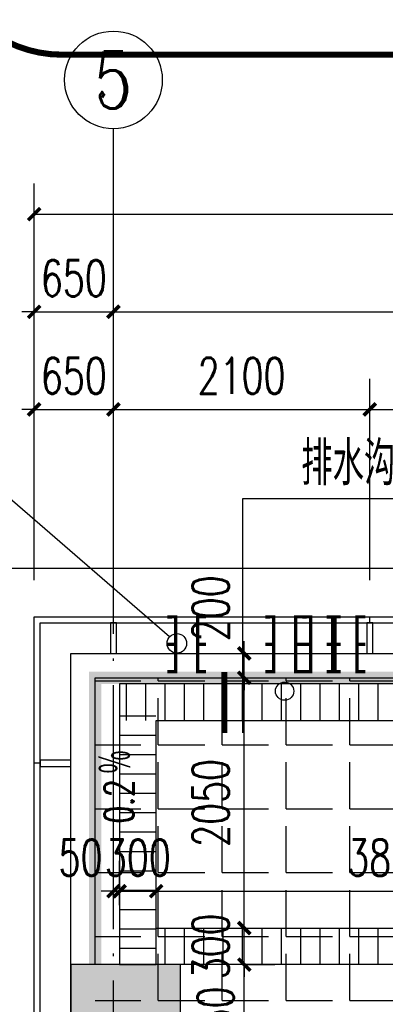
# Model space of a CAD drawing. Extents: x 797781 to 1255204, y 21234 to 1024248.
# Tile 133 of 256: x 895740 to 898735, y 204804 to 212873. Entities that reach past the tile are written whole.
import ezdxf
from ezdxf.enums import TextEntityAlignment as Align

# ---------------------------------------------------------------- set-up
doc = ezdxf.new("R2010")
doc.units = 0
doc.header["$LTSCALE"] = 1000
doc.header["$MEASUREMENT"] = 0
doc.linetypes.add('230303生产综合楼-平面图_t8$0$DOTE', pattern=[2.42, 2, -0.2, 0.02, -0.2])
doc.linetypes.add('230303生产综合楼-平面图_t8$0$建筑底图$0$DASH', pattern=[0.35, 0.25, -0.1])
for name, color, linetype in [('230303生产综合楼-平面图_t8$0$3T_WOOD', 21, 'Continuous'), ('230303生产综合楼-平面图_t8$0$AXIS', 3, 'Continuous'), ('230303生产综合楼-平面图_t8$0$AXIS_TEXT', 7, 'Continuous'), ('230303生产综合楼-平面图_t8$0$COLUMN', 40, 'Continuous'), ('230303生产综合楼-平面图_t8$0$CURTWALL', 4, 'Continuous'), ('230303生产综合楼-平面图_t8$0$DIM_IDEN', 3, 'Continuous'), ('230303生产综合楼-平面图_t8$0$DOTE', 1, '230303生产综合楼-平面图_t8$0$DOTE'), ('230303生产综合楼-平面图_t8$0$PUB_DIM', 3, 'Continuous'), ('230303生产综合楼-平面图_t8$0$PUB_HATCH', 8, 'Continuous'), ('230303生产综合楼-平面图_t8$0$PUB_TEXT', 7, 'Continuous'), ('230303生产综合楼-平面图_t8$0$WALL', 40, 'Continuous'), ('AXIS_TEXT', 7, 'Continuous'), ('DIM_SYMB', 3, 'Continuous'), ('PUB_HATCH', 8, 'Continuous'), ('PUB_TEXT', 7, 'Continuous'), ('VALVE_废水', 7, 'Continuous'), ('VPIPE-消防', 1, 'Continuous')]:
    doc.layers.add(name, color=color, linetype=linetype)
doc.styles.add('230303生产综合楼-平面图_t8$0$_TCH_AXIS', font='COMPLEX', dxfattribs={"bigfont": 'GBCBIG'})
doc.styles.add('230303生产综合楼-平面图_t8$0$_TCH_DIM', font='SIMPLEX', dxfattribs={"bigfont": 'GBCBIG'})
doc.styles.add('230303生产综合楼-平面图_T8$0$_TCH_DIM_T3', font='SIMPLEX', dxfattribs={"width": 0.705882, "bigfont": 'GBCBIG'})
doc.styles.add('_TCH_DIM', font='SIMPLEX', dxfattribs={"bigfont": 'GBCBIG'})
doc.styles.add('COMPLEX', font='COMPLEX')
doc.dimstyles.new('230303生产综合楼-平面图_T8$0$_TCH_ARCH&&100', dxfattribs={"dimtxt": 297.5, "dimasz": 100, "dimexe": 250, "dimexo": 300, "dimgap": 126.25, "dimtad": 1, "dimdec": 0, "dimzin": 0, "dimdsep": 46, "dimtxsty": '230303生产综合楼-平面图_T8$0$_TCH_DIM_T3', "dimblk": '230303生产综合楼-平面图_t8$0$_ArchTick', "dimcen": 0.09, "dimclrt": 7, "dimazin": 2, "dimtfac": 1, "dimtdec": 0, "dimtix": 1, "dimtmove": 2, "dimatfit": 3, "dimfxl": 1, "dimtolj": 1, "dimtzin": 0, "dimarcsym": 0})

# ---------------------------------------------------------------- blocks, each defined once
blk = doc.blocks.new('$VALVE$00000547')
at = {"const_width": 30}
for points in [[(0, 100), (-250, 100), (-250, 175)], [(0, 100), (0, 175)], [(0, 100), (250, 100), (250, 175)], [(-250, -175), (-250, -100), (0, -100)], [(0, -175), (0, -100)], [(250, -175), (250, -100), (0, -100)]]:
    blk.add_lwpolyline(points, dxfattribs=at)
blk = doc.blocks.new('1FFSTG')
at = {"layer": '230303生产综合楼-平面图_t8$0$DIM_IDEN'}
blk.add_line((1039791.2, 212917.1), (1038125.3, 214360.9), dxfattribs=at)
blk.add_circle((1039851.7, 212864.7), 80, dxfattribs=at)
at = {"layer": 'VALVE_废水', "xscale": 0.9000000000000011, "yscale": 0.9000000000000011, "zscale": 0.9000000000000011, "rotation": 90.02225538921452}
for p in [(1039931.6, 212857.2), (1040734.7, 212857.2), (1041037.2, 212857.2), (1041237.2, 212857.2)]:
    blk.add_blockref('$VALVE$00000547', p, dxfattribs=at)
at = {"layer": 'PUB_TEXT', "style": '230303生产综合楼-平面图_t8$0$_TCH_DIM'}
blk.add_text('余同', height=357.45, dxfattribs=at).set_placement((1037691.4, 214565))
blk = doc.blocks.new('230303生产综合楼-平面图_t8$0$1-XHS')
at = {"layer": 'VPIPE-消防'}
blk.add_circle((1118990.6, -4819.8), 75, dxfattribs=at)
blk = doc.blocks.new('230303生产综合楼-平面图_t8$0$1WZST')
at = {"layer": '230303生产综合楼-平面图_t8$0$3T_WOOD'}
for points in [[(885956.7, 7503.8), (886006.7, 7503.8), (886006.7, 7753.8), (885956.7, 7753.8)], [(888056.7, 7503.8), (888106.7, 7503.8), (888106.7, 7753.8), (888056.7, 7753.8)], [(885381.7, 6628.8), (885381.7, 6578.8), (885631.7, 6578.8), (885631.7, 6628.8)]]:
    blk.add_lwpolyline(points, close=True, dxfattribs=at)
for points in [[(885981.7, 7753.8), (885981.7, 7803.8)], [(888081.7, 7753.8), (888081.7, 7803.8)], [(885381.7, 6603.8), (885331.7, 6603.8)]]:
    blk.add_lwpolyline(points, dxfattribs=at)
blk = doc.blocks.new('230303生产综合楼-平面图_t8$0$_ArchTick')
at = {"color": 0, "linetype": 'ByBlock', "const_width": 0.3}
blk.add_lwpolyline([(-0.5, -0.5), (0.5, 0.5)], dxfattribs=at)
blk = doc.blocks.new('*D1092')
at = {"layer": '230303生产综合楼-平面图_t8$0$PUB_DIM', "color": 0, "lineweight": -2, "transparency": 16777216}
for p, q in [((896508, 205616), (896508, 205981.1)), ((896558, 205616), (896558, 205981.1)), ((896508, 205731.1), (896408, 205731.1)), ((896508, 205731.1), (896558, 205731.1)), ((896558, 205731.1), (896658, 205731.1))]:
    blk.add_line(p, q, dxfattribs=at)
at = {"layer": 'Defpoints', "color": 0, "transparency": 16777216}
for p in [(896558, 205731.1), (896508, 205316), (896558, 205316)]:
    blk.add_point(p, dxfattribs=at)
at = {"layer": '230303生产综合楼-平面图_t8$0$PUB_DIM', "color": 0, "lineweight": -2, "transparency": 16777216, "xscale": 100, "yscale": 100, "zscale": 100}
blk.add_blockref('230303生产综合楼-平面图_t8$0$_ArchTick', (896508, 205731.1), dxfattribs=at)
at = {"layer": '230303生产综合楼-平面图_t8$0$PUB_DIM', "color": 0, "lineweight": -2, "transparency": 16777216, "xscale": 100, "yscale": 100, "zscale": 100, "rotation": 180}
blk.add_blockref('230303生产综合楼-平面图_t8$0$_ArchTick', (896558, 205731.1), dxfattribs=at)
at = {"layer": '230303生产综合楼-平面图_t8$0$PUB_DIM', "color": 7, "transparency": 16777216, "insert": (896238, 206006.1), "char_height": 297.5, "attachment_point": 5, "style": '230303生产综合楼-平面图_T8$0$_TCH_DIM_T3'}
blk.add_mtext('\\A1;50', dxfattribs=at)
blk = doc.blocks.new('*D1093')
at = {"layer": '230303生产综合楼-平面图_t8$0$PUB_DIM', "color": 0, "lineweight": -2, "transparency": 16777216}
for p, q in [((896558, 205616), (896558, 205981.1)), ((896858, 205616), (896858, 205981.1)), ((896558, 205731.1), (896458, 205731.1)), ((896558, 205731.1), (896858, 205731.1)), ((896858, 205731.1), (896958, 205731.1))]:
    blk.add_line(p, q, dxfattribs=at)
at = {"layer": 'Defpoints', "color": 0, "transparency": 16777216}
for p in [(896858, 205731.1), (896558, 205316), (896858, 205316)]:
    blk.add_point(p, dxfattribs=at)
at = {"layer": '230303生产综合楼-平面图_t8$0$PUB_DIM', "color": 0, "lineweight": -2, "transparency": 16777216, "xscale": 100, "yscale": 100, "zscale": 100}
blk.add_blockref('230303生产综合楼-平面图_t8$0$_ArchTick', (896558, 205731.1), dxfattribs=at)
at = {"layer": '230303生产综合楼-平面图_t8$0$PUB_DIM', "color": 0, "lineweight": -2, "transparency": 16777216, "xscale": 100, "yscale": 100, "zscale": 100, "rotation": 180}
blk.add_blockref('230303生产综合楼-平面图_t8$0$_ArchTick', (896858, 205731.1), dxfattribs=at)
at = {"layer": '230303生产综合楼-平面图_t8$0$PUB_DIM', "color": 7, "transparency": 16777216, "insert": (896708, 206006.1), "char_height": 297.5, "attachment_point": 5, "style": '230303生产综合楼-平面图_T8$0$_TCH_DIM_T3'}
blk.add_mtext('\\A1;300', dxfattribs=at)
blk = doc.blocks.new('*D1094')
at = {"layer": '230303生产综合楼-平面图_t8$0$PUB_DIM', "color": 0, "lineweight": -2, "transparency": 16777216}
for p, q in [((896858, 205616), (896858, 205981.1)), ((900708, 205616), (900708, 205981.1)), ((896858, 205731.1), (900708, 205731.1))]:
    blk.add_line(p, q, dxfattribs=at)
at = {"layer": 'Defpoints', "color": 0, "transparency": 16777216}
for p in [(900708, 205731.1), (896858, 205316), (900708, 205316)]:
    blk.add_point(p, dxfattribs=at)
at = {"layer": '230303生产综合楼-平面图_t8$0$PUB_DIM', "color": 0, "lineweight": -2, "transparency": 16777216, "xscale": 100, "yscale": 100, "zscale": 100, "rotation": 180}
blk.add_blockref('230303生产综合楼-平面图_t8$0$_ArchTick', (896858, 205731.1), dxfattribs=at)
at = {"layer": '230303生产综合楼-平面图_t8$0$PUB_DIM', "color": 0, "lineweight": -2, "transparency": 16777216, "xscale": 100, "yscale": 100, "zscale": 100}
blk.add_blockref('230303生产综合楼-平面图_t8$0$_ArchTick', (900708, 205731.1), dxfattribs=at)
at = {"layer": '230303生产综合楼-平面图_t8$0$PUB_DIM', "color": 7, "transparency": 16777216, "insert": (898783, 206006.1), "char_height": 297.5, "attachment_point": 5, "style": '230303生产综合楼-平面图_T8$0$_TCH_DIM_T3'}
blk.add_mtext('\\A1;3850', dxfattribs=at)
blk = doc.blocks.new('*D1291')
at = {"layer": '230303生产综合楼-平面图_t8$0$PUB_DIM', "color": 0, "lineweight": -2, "transparency": 16777216}
for p, q in [((897579.7, 205129.2), (897579.7, 205229.2)), ((897563, 205129.2), (897829.7, 205129.2)), ((897579.7, 204679.2), (897579.7, 205129.2)), ((897563, 204679.2), (897829.7, 204679.2)), ((897579.7, 204679.2), (897579.7, 204579.2))]:
    blk.add_line(p, q, dxfattribs=at)
at = {"layer": 'Defpoints', "color": 0, "transparency": 16777216}
for p in [(897263, 205129.2), (897579.7, 205129.2), (897263, 204679.2)]:
    blk.add_point(p, dxfattribs=at)
at = {"layer": '230303生产综合楼-平面图_t8$0$PUB_DIM', "color": 0, "lineweight": -2, "transparency": 16777216, "xscale": 100, "yscale": 100, "zscale": 100}
for p, rotation in [((897579.7, 205129.2), 270), ((897579.7, 204679.2), 90)]:
    blk.add_blockref('230303生产综合楼-平面图_t8$0$_ArchTick', p, dxfattribs=dict(at, rotation=rotation))
at = {"layer": '230303生产综合楼-平面图_t8$0$PUB_DIM', "color": 7, "transparency": 16777216, "insert": (897344.4, 204679.2), "char_height": 297.5, "attachment_point": 5, "rotation": 90, "style": '230303生产综合楼-平面图_T8$0$_TCH_DIM_T3'}
blk.add_mtext('\\A1;450', dxfattribs=at)
blk = doc.blocks.new('*D1292')
at = {"layer": '230303生产综合楼-平面图_t8$0$PUB_DIM', "color": 0, "lineweight": -2, "transparency": 16777216}
for p, q in [((897579.7, 205429.2), (897579.7, 205529.2)), ((897563, 205429.2), (897829.7, 205429.2)), ((897579.7, 205129.2), (897579.7, 205429.2)), ((897563, 205129.2), (897829.7, 205129.2)), ((897579.7, 205129.2), (897579.7, 205029.2))]:
    blk.add_line(p, q, dxfattribs=at)
at = {"layer": 'Defpoints', "color": 0, "transparency": 16777216}
for p in [(897263, 205429.2), (897579.7, 205429.2), (897263, 205129.2)]:
    blk.add_point(p, dxfattribs=at)
at = {"layer": '230303生产综合楼-平面图_t8$0$PUB_DIM', "color": 0, "lineweight": -2, "transparency": 16777216, "xscale": 100, "yscale": 100, "zscale": 100}
for p, rotation in [((897579.7, 205429.2), 270), ((897579.7, 205129.2), 90)]:
    blk.add_blockref('230303生产综合楼-平面图_t8$0$_ArchTick', p, dxfattribs=dict(at, rotation=rotation))
at = {"layer": '230303生产综合楼-平面图_t8$0$PUB_DIM', "color": 7, "transparency": 16777216, "insert": (897304.7, 205279.2), "char_height": 297.5, "attachment_point": 5, "rotation": 90, "style": '230303生产综合楼-平面图_T8$0$_TCH_DIM_T3'}
blk.add_mtext('\\A1;300', dxfattribs=at)
blk = doc.blocks.new('*D1293')
at = {"layer": '230303生产综合楼-平面图_t8$0$PUB_DIM', "color": 0, "lineweight": -2, "transparency": 16777216}
for p, q in [((897563, 207479.2), (897829.7, 207479.2)), ((897579.7, 205429.2), (897579.7, 207479.2)), ((897563, 205429.2), (897829.7, 205429.2))]:
    blk.add_line(p, q, dxfattribs=at)
at = {"layer": 'Defpoints', "color": 0, "transparency": 16777216}
for p in [(897263, 207479.2), (897579.7, 207479.2), (897263, 205429.2)]:
    blk.add_point(p, dxfattribs=at)
at = {"layer": '230303生产综合楼-平面图_t8$0$PUB_DIM', "color": 0, "lineweight": -2, "transparency": 16777216, "xscale": 100, "yscale": 100, "zscale": 100}
for p, rotation in [((897579.7, 207479.2), 90), ((897579.7, 205429.2), 270)]:
    blk.add_blockref('230303生产综合楼-平面图_t8$0$_ArchTick', p, dxfattribs=dict(at, rotation=rotation))
at = {"layer": '230303生产综合楼-平面图_t8$0$PUB_DIM', "color": 7, "transparency": 16777216, "insert": (897304.7, 206454.2), "char_height": 297.5, "attachment_point": 5, "rotation": 90, "style": '230303生产综合楼-平面图_T8$0$_TCH_DIM_T3'}
blk.add_mtext('\\A1;2050', dxfattribs=at)
blk = doc.blocks.new('*D1294')
at = {"layer": '230303生产综合楼-平面图_t8$0$PUB_DIM', "color": 0, "lineweight": -2, "transparency": 16777216}
for p, q in [((897579.7, 207679.2), (897579.7, 207779.2)), ((897563, 207679.2), (897829.7, 207679.2)), ((897579.7, 207479.2), (897579.7, 207679.2)), ((897563, 207479.2), (897829.7, 207479.2)), ((897579.7, 207479.2), (897579.7, 207379.2))]:
    blk.add_line(p, q, dxfattribs=at)
at = {"layer": 'Defpoints', "color": 0, "transparency": 16777216}
for p in [(897263, 207679.2), (897579.7, 207679.2), (897263, 207479.2)]:
    blk.add_point(p, dxfattribs=at)
at = {"layer": '230303生产综合楼-平面图_t8$0$PUB_DIM', "color": 0, "lineweight": -2, "transparency": 16777216, "xscale": 100, "yscale": 100, "zscale": 100}
for p, rotation in [((897579.7, 207679.2), 270), ((897579.7, 207479.2), 90)]:
    blk.add_blockref('230303生产综合楼-平面图_t8$0$_ArchTick', p, dxfattribs=dict(at, rotation=rotation))
at = {"layer": '230303生产综合楼-平面图_t8$0$PUB_DIM', "color": 7, "transparency": 16777216, "insert": (897304.7, 208049.2), "char_height": 297.5, "attachment_point": 5, "rotation": 90, "style": '230303生产综合楼-平面图_T8$0$_TCH_DIM_T3'}
blk.add_mtext('\\A1;200', dxfattribs=at)
blk = doc.blocks.new('*D1400')
at = {"layer": '230303生产综合楼-平面图_t8$0$AXIS', "color": 0, "lineweight": -2, "transparency": 16777216}
for p, q in [((895858, 208279.2), (895858, 209929.2)), ((896508, 208279.2), (896508, 209929.2)), ((895858, 209679.2), (895758, 209679.2)), ((895858, 209679.2), (896508, 209679.2)), ((896508, 209679.2), (896608, 209679.2))]:
    blk.add_line(p, q, dxfattribs=at)
at = {"layer": 'Defpoints', "color": 0, "transparency": 16777216}
for p in [(896508, 209679.2), (895858, 207979.2), (896508, 207979.2)]:
    blk.add_point(p, dxfattribs=at)
at = {"layer": '230303生产综合楼-平面图_t8$0$AXIS', "color": 0, "lineweight": -2, "transparency": 16777216, "xscale": 100, "yscale": 100, "zscale": 100}
blk.add_blockref('230303生产综合楼-平面图_t8$0$_ArchTick', (895858, 209679.2), dxfattribs=at)
at = {"layer": '230303生产综合楼-平面图_t8$0$AXIS', "color": 0, "lineweight": -2, "transparency": 16777216, "xscale": 100, "yscale": 100, "zscale": 100, "rotation": 180}
blk.add_blockref('230303生产综合楼-平面图_t8$0$_ArchTick', (896508, 209679.2), dxfattribs=at)
at = {"layer": '230303生产综合楼-平面图_t8$0$AXIS', "color": 7, "transparency": 16777216, "insert": (896183, 209954.2), "char_height": 297.5, "attachment_point": 5, "style": '230303生产综合楼-平面图_T8$0$_TCH_DIM_T3'}
blk.add_mtext('\\A1;650', dxfattribs=at)
blk = doc.blocks.new('*D1401')
at = {"layer": '230303生产综合楼-平面图_t8$0$AXIS', "color": 0, "lineweight": -2, "transparency": 16777216}
for p, q in [((896508, 208279.2), (896508, 209929.2)), ((898608, 208279.2), (898608, 209929.2)), ((896508, 209679.2), (898608, 209679.2))]:
    blk.add_line(p, q, dxfattribs=at)
at = {"layer": 'Defpoints', "color": 0, "transparency": 16777216}
for p in [(898608, 209679.2), (896508, 207979.2), (898608, 207979.2)]:
    blk.add_point(p, dxfattribs=at)
at = {"layer": '230303生产综合楼-平面图_t8$0$AXIS', "color": 0, "lineweight": -2, "transparency": 16777216, "xscale": 100, "yscale": 100, "zscale": 100, "rotation": 180}
blk.add_blockref('230303生产综合楼-平面图_t8$0$_ArchTick', (896508, 209679.2), dxfattribs=at)
at = {"layer": '230303生产综合楼-平面图_t8$0$AXIS', "color": 0, "lineweight": -2, "transparency": 16777216, "xscale": 100, "yscale": 100, "zscale": 100}
blk.add_blockref('230303生产综合楼-平面图_t8$0$_ArchTick', (898608, 209679.2), dxfattribs=at)
at = {"layer": '230303生产综合楼-平面图_t8$0$AXIS', "color": 7, "transparency": 16777216, "insert": (897558, 209954.2), "char_height": 297.5, "attachment_point": 5, "style": '230303生产综合楼-平面图_T8$0$_TCH_DIM_T3'}
blk.add_mtext('\\A1;2100', dxfattribs=at)
blk = doc.blocks.new('*D1402')
at = {"layer": '230303生产综合楼-平面图_t8$0$AXIS', "color": 0, "lineweight": -2, "transparency": 16777216}
for p, q in [((898608, 208279.2), (898608, 209929.2)), ((900708, 208279.2), (900708, 209929.2)), ((898608, 209679.2), (900708, 209679.2))]:
    blk.add_line(p, q, dxfattribs=at)
at = {"layer": 'Defpoints', "color": 0, "transparency": 16777216}
for p in [(900708, 209679.2), (898608, 207979.2), (900708, 207979.2)]:
    blk.add_point(p, dxfattribs=at)
at = {"layer": '230303生产综合楼-平面图_t8$0$AXIS', "color": 0, "lineweight": -2, "transparency": 16777216, "xscale": 100, "yscale": 100, "zscale": 100, "rotation": 180}
blk.add_blockref('230303生产综合楼-平面图_t8$0$_ArchTick', (898608, 209679.2), dxfattribs=at)
at = {"layer": '230303生产综合楼-平面图_t8$0$AXIS', "color": 0, "lineweight": -2, "transparency": 16777216, "xscale": 100, "yscale": 100, "zscale": 100}
blk.add_blockref('230303生产综合楼-平面图_t8$0$_ArchTick', (900708, 209679.2), dxfattribs=at)
at = {"layer": '230303生产综合楼-平面图_t8$0$AXIS', "color": 7, "transparency": 16777216, "insert": (899658, 209954.2), "char_height": 297.5, "attachment_point": 5, "style": '230303生产综合楼-平面图_T8$0$_TCH_DIM_T3'}
blk.add_mtext('\\A1;2100', dxfattribs=at)
blk = doc.blocks.new('*D1515')
at = {"layer": '230303生产综合楼-平面图_t8$0$AXIS', "color": 0, "lineweight": -2, "transparency": 16777216}
for p, q in [((895858, 208279.2), (895858, 210729.2)), ((896508, 208279.2), (896508, 210729.2)), ((895858, 210479.2), (895758, 210479.2)), ((895858, 210479.2), (896508, 210479.2)), ((896508, 210479.2), (896608, 210479.2))]:
    blk.add_line(p, q, dxfattribs=at)
at = {"layer": 'Defpoints', "color": 0, "transparency": 16777216}
for p in [(896508, 210479.2), (895858, 207979.2), (896508, 207979.2)]:
    blk.add_point(p, dxfattribs=at)
at = {"layer": '230303生产综合楼-平面图_t8$0$AXIS', "color": 0, "lineweight": -2, "transparency": 16777216, "xscale": 100, "yscale": 100, "zscale": 100}
blk.add_blockref('230303生产综合楼-平面图_t8$0$_ArchTick', (895858, 210479.2), dxfattribs=at)
at = {"layer": '230303生产综合楼-平面图_t8$0$AXIS', "color": 0, "lineweight": -2, "transparency": 16777216, "xscale": 100, "yscale": 100, "zscale": 100, "rotation": 180}
blk.add_blockref('230303生产综合楼-平面图_t8$0$_ArchTick', (896508, 210479.2), dxfattribs=at)
at = {"layer": '230303生产综合楼-平面图_t8$0$AXIS', "color": 7, "transparency": 16777216, "insert": (896183, 210754.2), "char_height": 297.5, "attachment_point": 5, "style": '230303生产综合楼-平面图_T8$0$_TCH_DIM_T3'}
blk.add_mtext('\\A1;650', dxfattribs=at)
blk = doc.blocks.new('*D1516')
at = {"layer": '230303生产综合楼-平面图_t8$0$AXIS', "color": 0, "lineweight": -2, "transparency": 16777216}
for p, q in [((896508, 208279.2), (896508, 210729.2)), ((904908, 208279.2), (904908, 210729.2)), ((896508, 210479.2), (904908, 210479.2))]:
    blk.add_line(p, q, dxfattribs=at)
at = {"layer": 'Defpoints', "color": 0, "transparency": 16777216}
for p in [(904908, 210479.2), (896508, 207979.2), (904908, 207979.2)]:
    blk.add_point(p, dxfattribs=at)
at = {"layer": '230303生产综合楼-平面图_t8$0$AXIS', "color": 0, "lineweight": -2, "transparency": 16777216, "xscale": 100, "yscale": 100, "zscale": 100, "rotation": 180}
blk.add_blockref('230303生产综合楼-平面图_t8$0$_ArchTick', (896508, 210479.2), dxfattribs=at)
at = {"layer": '230303生产综合楼-平面图_t8$0$AXIS', "color": 0, "lineweight": -2, "transparency": 16777216, "xscale": 100, "yscale": 100, "zscale": 100}
blk.add_blockref('230303生产综合楼-平面图_t8$0$_ArchTick', (904908, 210479.2), dxfattribs=at)
at = {"layer": '230303生产综合楼-平面图_t8$0$AXIS', "color": 7, "transparency": 16777216, "insert": (900708, 210754.2), "char_height": 297.5, "attachment_point": 5, "style": '230303生产综合楼-平面图_T8$0$_TCH_DIM_T3'}
blk.add_mtext('\\A1;8400', dxfattribs=at)
blk = doc.blocks.new('*D1528')
at = {"layer": '230303生产综合楼-平面图_t8$0$AXIS', "color": 0, "lineweight": -2, "transparency": 16777216}
for p, q in [((895858, 208579.2), (895858, 211529.2)), ((989558, 208579.2), (989558, 211529.2)), ((895858, 211279.2), (989558, 211279.2))]:
    blk.add_line(p, q, dxfattribs=at)
at = {"layer": 'Defpoints', "color": 0, "transparency": 16777216}
for p in [(989558, 211279.2), (895858, 208279.2), (989558, 208279.2)]:
    blk.add_point(p, dxfattribs=at)
at = {"layer": '230303生产综合楼-平面图_t8$0$AXIS', "color": 0, "lineweight": -2, "transparency": 16777216, "xscale": 100, "yscale": 100, "zscale": 100, "rotation": 180}
blk.add_blockref('230303生产综合楼-平面图_t8$0$_ArchTick', (895858, 211279.2), dxfattribs=at)
at = {"layer": '230303生产综合楼-平面图_t8$0$AXIS', "color": 0, "lineweight": -2, "transparency": 16777216, "xscale": 100, "yscale": 100, "zscale": 100}
blk.add_blockref('230303生产综合楼-平面图_t8$0$_ArchTick', (989558, 211279.2), dxfattribs=at)
at = {"layer": '230303生产综合楼-平面图_t8$0$AXIS', "color": 7, "transparency": 16777216, "insert": (942708, 211554.2), "char_height": 297.5, "attachment_point": 5, "style": '230303生产综合楼-平面图_T8$0$_TCH_DIM_T3'}
blk.add_mtext('\\A1;93700', dxfattribs=at)
blk = doc.blocks.new('_AXISO')
blk.add_circle((0, 0), 0.5)
at = {"layer": 'AXIS_TEXT', "style": 'COMPLEX', "width": 1.041667}
blk.add_attdef('A', text='', height=0.56, dxfattribs=at).set_placement((-0.25, -0.28), (0.25, -0.28), align=Align.FIT)
blk = doc.blocks.new('_FZH')
blk.add_lwpolyline([(-0.5, -0.5), (0.5, -0.5), (0.5, 0.5), (-0.5, 0.5)], close=True)
at = {"layer": 'PUB_HATCH'}
blk.add_solid([(-0.5, -0.5), (0.5, -0.5), (-0.5, 0.5), (0.5, 0.5)], dxfattribs=at)

msp = doc.modelspace()

# ---------------------------------------------------------------- hatches: boundary and pattern name
at = {"layer": '230303生产综合楼-平面图_t8$0$PUB_HATCH'}
h = msp.add_hatch(dxfattribs=at)
h.set_pattern_fill('ANSI31', color=256, scale=100, angle=45)
h.set_pattern_definition([(90, (33648.88, 200125.3), (-158.75, 1e-14), [])])
h.paths.add_polyline_path([(902608, 207429.2), (896508, 207429.2), (896508, 207129.2), (902608, 207129.2)])
h.paths.add_polyline_path([(896858, 205129.2), (900708, 205129.2), (900708, 205429.2), (896858, 205429.2)], flags=16)
h = msp.add_hatch(dxfattribs=at)
h.set_pattern_fill('ANSI31', color=256, scale=100, angle=315)
h.set_pattern_definition([(0, (0, 0), (4e-14, 158.75), [])])
h.paths.add_polyline_path([(896855.5, 207179.2), (896555.5, 207179.2), (896555.5, 205129.2), (896855.5, 205129.2)])
h.paths.add_polyline_path([(902655.5, 207179.2), (902355.5, 207179.2), (902355.5, 206229.2), (902655.5, 206229.2)])
at = {"layer": 'PUB_HATCH'}
h = msp.add_hatch(dxfattribs=at)
h.set_pattern_fill('ANGLE', color=256, scale=150)
h.set_pattern_definition([(0, (0, 0), (0, 523.875), [381, -142.875]), (90, (0, 0), (-523.875, 3e-14), [381, -142.875])])
h.paths.add_polyline_path([(896358, 207479.2), (902608, 207479.2), (902608, 204529.2), (896358, 204529.2)])

# ---------------------------------------------------------------- linework, layer by layer
at = {"color": 6, "const_width": 50}
msp.add_lwpolyline([(895085, 213586, 0.414214), (896085, 212586), (909772.2, 212586, 0.414214), (910772.2, 213586), (910772.2, 219752.8, 0.414214), (909772.2, 220752.8), (896085, 220752.8, 0.414214), (895085, 219752.8)], format="xyb", close=True, dxfattribs=at)
at = {"color": 2, "linetype": '230303生产综合楼-平面图_t8$0$建筑底图$0$DASH', "const_width": 100}
msp.add_lwpolyline([(896358, 207479.2), (902608, 207479.2), (902608, 204529.2), (896358, 204529.2)], close=True, dxfattribs=at)
msp.add_lwpolyline([(896558, 205129.2), (896858, 205129.2), (896858, 207129.2), (896858, 207129.2), (902358, 207129.2), (902358, 207129.2), (902358, 206229.2), (902358, 206229.2), (902658, 206229.2), (902658, 207429.2), (896558, 207429.2)], close=True)
msp.add_lwpolyline([(896858, 205429.2), (900708, 205429.2), (900708, 205129.2), (896858, 205129.2)])
at = {"layer": '230303生产综合楼-平面图_t8$0$AXIS'}
msp.add_line((896508, 207979.2), (896508, 211979.2), dxfattribs=at)
at = {"layer": '230303生产综合楼-平面图_t8$0$CURTWALL'}
for points in [[(895858, 195679.2), (895858, 207979.2), (902845.5, 207979.2)], [(895908, 195679.2), (895908, 207929.2), (902845.5, 207929.2)], [(939908, 181229.2), (896158, 181229.2), (896158, 207679.2), (950154.7, 207679.2)]]:
    msp.add_lwpolyline(points, dxfattribs=at)
at = {"layer": '230303生产综合楼-平面图_t8$0$DIM_IDEN'}
for p, q in [((897566.8, 208949.5), (898813.8, 208949.5)), ((897566.8, 207027.4), (897566.8, 208949.5))]:
    msp.add_line(p, q, dxfattribs=at)
at = {"layer": '230303生产综合楼-平面图_t8$0$DIM_IDEN', "const_width": 50}
msp.add_lwpolyline([(897416.8, 207027.4), (897416.8, 207527.4)], dxfattribs=at)
at = {"layer": '230303生产综合楼-平面图_t8$0$DOTE'}
msp.add_line((896508, 176379.2), (896508, 207979.2), dxfattribs=at)
at = {"layer": '230303生产综合楼-平面图_t8$0$WALL'}
for p, q in [((896158, 207679.2), (902608, 207679.2)), ((896158, 205129.2), (896158, 207679.2)), ((896358, 207479.2), (902608, 207479.2)), ((896358, 205129.2), (896358, 207479.2))]:
    msp.add_line(p, q, dxfattribs=at)
at = {"layer": 'DIM_SYMB'}
msp.add_lwpolyline([(896756.5, 206287.2, 0, 0, 0), (896756.5, 206660.9, 64, 0, 0), (896756.5, 206900.9, 0, 0, 0)], format="xyseb", dxfattribs=at)
at = {"layer": 'PUB_HATCH'}
msp.add_lwpolyline([(895458, 208379.2), (964094.7, 208379.2), (989958, 205659.4), (989958, 177801.7), (964021.3, 180529.2), (895458, 180529.2)], close=True, dxfattribs=at)

# ---------------------------------------------------------------- block references
for name, p in [('1FFSTG', (-142824.1, -5103)), ('230303生产综合楼-平面图_t8$0$1WZST', (10526.3, 200175.3)), ('230303生产综合楼-平面图_t8$0$1-XHS', (-221080.1, 212189.9))]:
    msp.add_blockref(name, p)
at = {"layer": '230303生产综合楼-平面图_t8$0$AXIS'}
ref = msp.add_blockref('_AXISO', (896508, 212379.2), dxfattribs=dict(at, xscale=800, yscale=800, zscale=800))
ref.add_attrib('A', '5', dxfattribs={"layer": '230303生产综合楼-平面图_t8$0$AXIS_TEXT', "ltscale": 2, "height": 465.9, "style": '230303生产综合楼-平面图_t8$0$_TCH_AXIS'}).set_placement((896352.7, 212146.2), (896663.3, 212146.2), align=Align.FIT)
at = {"layer": '230303生产综合楼-平面图_t8$0$COLUMN', "xscale": 900, "yscale": 900, "zscale": 900, "rotation": 270}
msp.add_blockref('_FZH', (896608, 204679.2), dxfattribs=at)

# ---------------------------------------------------------------- texts
at = {"layer": '230303生产综合楼-平面图_t8$0$PUB_TEXT', "style": '230303生产综合楼-平面图_t8$0$_TCH_DIM'}
msp.add_text('排水沟', height=357.45, dxfattribs=at).set_placement((898046, 209058.2))
at = {"layer": 'PUB_TEXT', "style": '_TCH_DIM'}
msp.add_text('％', height=286, rotation=90, dxfattribs=at).set_placement((896672.5, 206687.2))
at = {"layer": 'PUB_TEXT', "style": '_TCH_DIM', "width": 0.705882}
msp.add_text('0.2', height=238, rotation=90, dxfattribs=at).set_placement((896672.5, 206287.2))

# ---------------------------------------------------------------- dimensions: what is measured, and where the dimension line sits
at = {"layer": '230303生产综合楼-平面图_t8$0$AXIS'}
for p1, p2, distance, picture, middle in [((895858, 208279.2), (989558, 208279.2), 3000, '*D1528', (942708, 211554.2)), ((895858, 207979.2), (896508, 207979.2), 2500, '*D1515', (896183, 210754.2)), ((896508, 207979.2), (904908, 207979.2), 2500, '*D1516', (900708, 210754.2)), ((895858, 207979.2), (896508, 207979.2), 1700, '*D1400', (896183, 209954.2)), ((896508, 207979.2), (898608, 207979.2), 1700, '*D1401', (897558, 209954.2)), ((898608, 207979.2), (900708, 207979.2), 1700, '*D1402', (899658, 209954.2))]:
    dim = msp.add_aligned_dim(p1=p1, p2=p2, distance=distance, dimstyle='230303生产综合楼-平面图_T8$0$_TCH_ARCH&&100', dxfattribs=at)
    dim.commit()
    dim.dimension.update_dxf_attribs({"geometry": picture, "text_midpoint": middle})
at = {"layer": '230303生产综合楼-平面图_t8$0$PUB_DIM'}
for base, p1, p2, angle, picture, middle in [((897579.7, 207679.2), (897263, 207479.2), (897263, 207679.2), 90, '*D1294', (897304.7, 208049.2)), ((896558, 205731.1), (896508, 205316), (896558, 205316), 0, '*D1092', (896238, 206006.1)), ((897579.7, 205129.2), (897263, 204679.2), (897263, 205129.2), 90, '*D1291', (897344.4, 204679.2))]:
    dim = msp.add_linear_dim(base=base, p1=p1, p2=p2, angle=angle, dimstyle='230303生产综合楼-平面图_T8$0$_TCH_ARCH&&100', dxfattribs=at)
    dim.commit()
    dim.dimension.update_dxf_attribs({"geometry": picture, "text_midpoint": middle, "dimtype": 161})
for p1, p2, distance, picture, middle in [((897263, 205429.2), (897263, 207479.2), -316.6, '*D1293', (897304.7, 206454.2)), ((896558, 205316), (896858, 205316), 415.1, '*D1093', (896708, 206006.1)), ((896858, 205316), (900708, 205316), 415.1, '*D1094', (898783, 206006.1)), ((897263, 205129.2), (897263, 205429.2), -316.6, '*D1292', (897304.7, 205279.2))]:
    dim = msp.add_aligned_dim(p1=p1, p2=p2, distance=distance, dimstyle='230303生产综合楼-平面图_T8$0$_TCH_ARCH&&100', dxfattribs=at)
    dim.commit()
    dim.dimension.update_dxf_attribs({"geometry": picture, "text_midpoint": middle})

doc.saveas('drawing.dxf')
